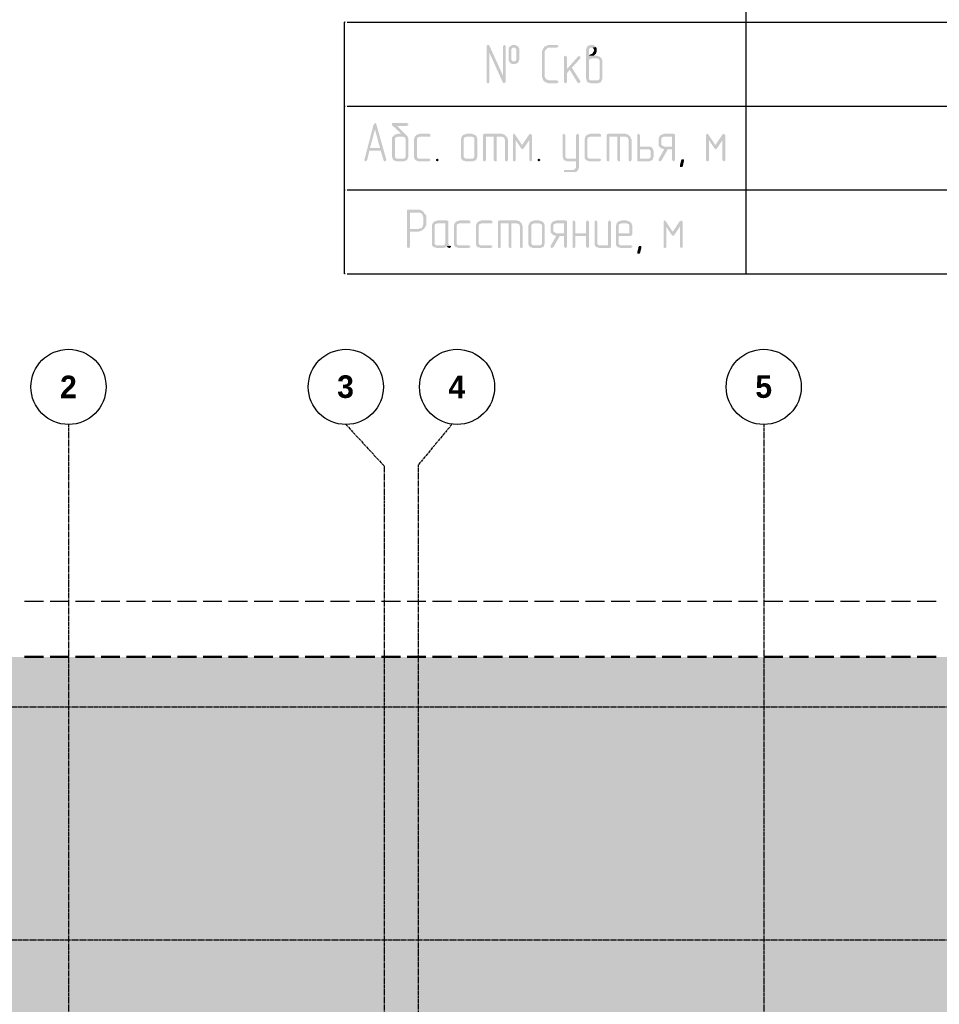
# Model space of a CAD drawing. Header units: millimetres. Extents: x -93479 to 1057970, y -66333 to 172656.
# Tile 150 of 256: x 266734 to 272215, y 15614 to 21484. Entities that reach past the tile are written whole.
import ezdxf

# ---------------------------------------------------------------- set-up
doc = ezdxf.new("R2010")
doc.units = ezdxf.units.MM
doc.linetypes.add('______5', pattern=[1100, 800, -100, 100, -100])
doc.linetypes.add('осевая', pattern=[50.8, 31.75, -6.35, 6.35, -6.35])
for name, color, linetype in [('PDF _Геометрия', 7, 'Continuous'), ('PDF _Полож. о картогр. знаках', 7, 'Continuous'), ('PDF _Сплошная заливка', 7, 'Continuous')]:
    doc.layers.add(name, color=color, linetype=linetype)
doc.layers.add('PDF _Примечания', color=7, linetype='Continuous', true_color=0xececec)
doc.layers.add('PDF _Фундамент глуб. заложения', color=7, linetype='Continuous', true_color=0x646464)
doc.layers.add('Оси', color=40, linetype='______5', lineweight=18)
doc.styles.add('MtXpl_Century Gothic', font='GOTHICB.TTF', dxfattribs={"height": 0.2})

# ---------------------------------------------------------------- blocks, each defined once
blk = doc.blocks.new('геология 4')
at = {"layer": 'PDF _Сплошная заливка', "transparency": 33554559}
for points in [[(86.0684, -22.5144), (86.0651, -22.5161), (86.0651, -22.5178), (86.0717, -22.5328), (86.1034, -22.6028), (86.1051, -22.6044), (86.1067, -22.6044), (86.1084, -22.6028), (86.1101, -22.6011), (86.1034, -22.5861), (86.0717, -22.5161), (86.0701, -22.5144)], [(86.0651, -22.5178), (86.0651, -22.6028), (86.0684, -22.6044), (86.0701, -22.6044), (86.0717, -22.6011), (86.0717, -22.5328)], [(86.1067, -22.5144), (86.1051, -22.5161), (86.1034, -22.5178), (86.1034, -22.5861), (86.1101, -22.6011), (86.1101, -22.5178), (86.1084, -22.5161), (86.1084, -22.5144)], [(86.1284, -22.5144), (86.1267, -22.5144), (86.1234, -22.5161), (86.1217, -22.5161), (86.1201, -22.5178), (86.1184, -22.5194), (86.1167, -22.5211), (86.1167, -22.5511), (86.1184, -22.5544), (86.1284, -22.5528), (86.1267, -22.5528), (86.1251, -22.5511), (86.1234, -22.5494), (86.1234, -22.5461), (86.1234, -22.5244), (86.1251, -22.5228), (86.1267, -22.5211), (86.1284, -22.5211), (86.1401, -22.5194), (86.1384, -22.5178), (86.1351, -22.5161), (86.1334, -22.5144), (86.1317, -22.5144)], [(86.1401, -22.5194), (86.1284, -22.5211), (86.1317, -22.5211), (86.1334, -22.5228), (86.1351, -22.5244), (86.1351, -22.5278), (86.1351, -22.5494), (86.1334, -22.5511), (86.1317, -22.5528), (86.1284, -22.5528), (86.1184, -22.5544), (86.1201, -22.5561), (86.1217, -22.5578), (86.1251, -22.5594), (86.1317, -22.5594), (86.1351, -22.5578), (86.1367, -22.5578), (86.1384, -22.5561), (86.1401, -22.5544), (86.1401, -22.5528), (86.1417, -22.5494), (86.1417, -22.5228)], [(86.2301, -22.5144), (86.2084, -22.5144), (86.2067, -22.5161), (86.2051, -22.5178), (86.2017, -22.5178), (86.2001, -22.5194), (86.1984, -22.5228), (86.1967, -22.5244), (86.1967, -22.5261), (86.1951, -22.5294), (86.1951, -22.5911), (86.1967, -22.5928), (86.1967, -22.5944), (86.1984, -22.5978), (86.2001, -22.5994), (86.2017, -22.6011), (86.2051, -22.6028), (86.2067, -22.6028), (86.2101, -22.6044), (86.2301, -22.6044), (86.2317, -22.6028), (86.2334, -22.6028), (86.2334, -22.5994), (86.2301, -22.5978), (86.2117, -22.5978), (86.2084, -22.5961), (86.2067, -22.5961), (86.2051, -22.5944), (86.2034, -22.5928), (86.2017, -22.5894), (86.2017, -22.5294), (86.2034, -22.5261), (86.2051, -22.5244), (86.2067, -22.5228), (86.2084, -22.5211), (86.2301, -22.5211), (86.2317, -22.5194), (86.2334, -22.5194), (86.2334, -22.5161)], [(86.3117, -22.5144), (86.3084, -22.5144), (86.3051, -22.5161), (86.3034, -22.5161), (86.3017, -22.5178), (86.3001, -22.5194), (86.3001, -22.5211), (86.2984, -22.5244), (86.2984, -22.5944), (86.3001, -22.5961), (86.3001, -22.5994), (86.3017, -22.6011), (86.3034, -22.6028), (86.3067, -22.6028), (86.3084, -22.6044), (86.3267, -22.6044), (86.3284, -22.6028), (86.3317, -22.6028), (86.3334, -22.6011), (86.3351, -22.5978), (86.3084, -22.5978), (86.3067, -22.5961), (86.3051, -22.5944), (86.3051, -22.5511), (86.3067, -22.5478), (86.3084, -22.5478), (86.3117, -22.5461), (86.3351, -22.5461), (86.3334, -22.5444), (86.3317, -22.5428), (86.3284, -22.5411), (86.3267, -22.5411), (86.3234, -22.5394), (86.3051, -22.5394), (86.3051, -22.5244), (86.3067, -22.5228), (86.3084, -22.5211), (86.3117, -22.5211), (86.3217, -22.5194), (86.3201, -22.5178), (86.3184, -22.5161), (86.3151, -22.5144), (86.3134, -22.5144)], [(86.3217, -22.5194), (86.3117, -22.5211), (86.3134, -22.5211), (86.3151, -22.5228), (86.3167, -22.5244), (86.3167, -22.5278), (86.3167, -22.5294), (86.3151, -22.5311), (86.3151, -22.5328), (86.3134, -22.5344), (86.3117, -22.5361), (86.3101, -22.5361), (86.3067, -22.5378), (86.3051, -22.5394), (86.3167, -22.5394), (86.3184, -22.5378), (86.3201, -22.5361), (86.3217, -22.5361), (86.3217, -22.5328), (86.3234, -22.5311), (86.3234, -22.5228)], [(86.2501, -22.5394), (86.2467, -22.5411), (86.2467, -22.5428), (86.2467, -22.6028), (86.2484, -22.6028), (86.2501, -22.6044), (86.2517, -22.6044), (86.2534, -22.6011), (86.2534, -22.5811), (86.2601, -22.5728), (86.2534, -22.5711), (86.2534, -22.5428), (86.2517, -22.5411)], [(86.2817, -22.5411), (86.2801, -22.5411), (86.2534, -22.5711), (86.2601, -22.5728), (86.2784, -22.6028), (86.2817, -22.6044), (86.2834, -22.6028), (86.2851, -22.6011), (86.2851, -22.5994), (86.2651, -22.5678), (86.2851, -22.5461), (86.2851, -22.5411)], [(86.3351, -22.5461), (86.3234, -22.5461), (86.3267, -22.5478), (86.3284, -22.5478), (86.3301, -22.5511), (86.3301, -22.5944), (86.3284, -22.5961), (86.3267, -22.5978), (86.3117, -22.5978), (86.3351, -22.5978), (86.3351, -22.5961), (86.3367, -22.5944), (86.3367, -22.5511), (86.3351, -22.5478)], [(85.8001, -22.7011), (85.7784, -22.7844), (85.7784, -22.7861), (85.7817, -22.7878), (85.7834, -22.7861), (85.7851, -22.7844), (85.7901, -22.7628), (85.8167, -22.7628), (85.7917, -22.7561), (85.8034, -22.7128)], [(85.8034, -22.6978), (85.8017, -22.6994), (85.8001, -22.7011), (85.8034, -22.7128), (85.8151, -22.7561), (85.7917, -22.7561), (85.8167, -22.7628), (85.8234, -22.7844), (85.8251, -22.7878), (85.8267, -22.7878), (85.8284, -22.7861), (85.8301, -22.7844), (85.8067, -22.7011), (85.8051, -22.6978)], [(85.8784, -22.6978), (85.8434, -22.6978), (85.8434, -22.7028), (85.8651, -22.7228), (85.8567, -22.7228), (85.8534, -22.7244), (85.8517, -22.7244), (85.8484, -22.7261), (85.8467, -22.7278), (85.8451, -22.7294), (85.8434, -22.7311), (85.8434, -22.7778), (85.8451, -22.7794), (85.8451, -22.7828), (85.8467, -22.7844), (85.8484, -22.7861), (85.8517, -22.7861), (85.8534, -22.7878), (85.8717, -22.7878), (85.8734, -22.7861), (85.8767, -22.7861), (85.8784, -22.7844), (85.8801, -22.7811), (85.8534, -22.7811), (85.8517, -22.7794), (85.8501, -22.7778), (85.8501, -22.7344), (85.8517, -22.7311), (85.8534, -22.7311), (85.8567, -22.7294), (85.8801, -22.7294), (85.8784, -22.7278), (85.8551, -22.7044), (85.8784, -22.7044), (85.8801, -22.7028), (85.8817, -22.7028), (85.8817, -22.6994)], [(85.9301, -22.7228), (85.9084, -22.7228), (85.9051, -22.7244), (85.9034, -22.7244), (85.9001, -22.7261), (85.8984, -22.7278), (85.8967, -22.7294), (85.8967, -22.7311), (85.8951, -22.7344), (85.8951, -22.7794), (85.8967, -22.7828), (85.8984, -22.7844), (85.9001, -22.7861), (85.9034, -22.7861), (85.9051, -22.7878), (85.9301, -22.7878), (85.9317, -22.7861), (85.9334, -22.7861), (85.9334, -22.7828), (85.9301, -22.7811), (85.9051, -22.7811), (85.9034, -22.7794), (85.9017, -22.7778), (85.9017, -22.7344), (85.9034, -22.7311), (85.9051, -22.7311), (85.9084, -22.7294), (85.9334, -22.7294), (85.9334, -22.7244)], [(86.0301, -22.7228), (86.0184, -22.7228), (86.0151, -22.7244), (86.0134, -22.7244), (86.0101, -22.7261), (86.0084, -22.7278), (86.0067, -22.7294), (86.0301, -22.7294), (86.0334, -22.7311), (86.0351, -22.7311), (86.0367, -22.7344), (86.0367, -22.7778), (86.0351, -22.7794), (86.0334, -22.7811), (86.0184, -22.7811), (86.0417, -22.7828), (86.0417, -22.7794), (86.0434, -22.7778), (86.0434, -22.7344), (86.0417, -22.7311), (86.0417, -22.7294), (86.0401, -22.7278), (86.0384, -22.7261), (86.0351, -22.7244), (86.0334, -22.7244)], [(86.1017, -22.7228), (86.0601, -22.7228), (86.0567, -22.7244), (86.0567, -22.7261), (86.0567, -22.7861), (86.0601, -22.7878), (86.0617, -22.7878), (86.0634, -22.7844), (86.0634, -22.7294), (86.1117, -22.7294), (86.1101, -22.7278), (86.1084, -22.7261), (86.1067, -22.7244), (86.1034, -22.7244)], [(86.1301, -22.7228), (86.1267, -22.7244), (86.1267, -22.7261), (86.1334, -22.7378), (86.1467, -22.7578), (86.1484, -22.7494), (86.1317, -22.7244)], [(86.1267, -22.7261), (86.1267, -22.7861), (86.1301, -22.7878), (86.1317, -22.7878), (86.1334, -22.7844), (86.1334, -22.7378)], [(86.1684, -22.7228), (86.1667, -22.7244), (86.1651, -22.7244), (86.1484, -22.7494), (86.1467, -22.7578), (86.1484, -22.7594), (86.1517, -22.7578), (86.1651, -22.7378), (86.1717, -22.7261), (86.1701, -22.7244)], [(86.1717, -22.7261), (86.1651, -22.7378), (86.1651, -22.7844), (86.1667, -22.7861), (86.1684, -22.7878), (86.1701, -22.7878), (86.1717, -22.7844)], [(86.2467, -22.7228), (86.2434, -22.7244), (86.2434, -22.7261), (86.2434, -22.7778), (86.2451, -22.7794), (86.2451, -22.7828), (86.2567, -22.7811), (86.2534, -22.7811), (86.2517, -22.7794), (86.2501, -22.7778), (86.2501, -22.7261), (86.2484, -22.7244)], [(86.2784, -22.7228), (86.2767, -22.7244), (86.2751, -22.7261), (86.2751, -22.7811), (86.2567, -22.7811), (86.2451, -22.7828), (86.2467, -22.7844), (86.2484, -22.7861), (86.2517, -22.7861), (86.2534, -22.7878), (86.2751, -22.7878), (86.2751, -22.8028), (86.2734, -22.8044), (86.2717, -22.8061), (86.2684, -22.8078), (86.2467, -22.8078), (86.2467, -22.8128), (86.2734, -22.8128), (86.2767, -22.8111), (86.2784, -22.8094), (86.2801, -22.8078), (86.2801, -22.8061), (86.2817, -22.8028), (86.2817, -22.7244), (86.2801, -22.7244)], [(86.3301, -22.7228), (86.3084, -22.7228), (86.3051, -22.7244), (86.3034, -22.7244), (86.3001, -22.7261), (86.2984, -22.7278), (86.2967, -22.7294), (86.2967, -22.7311), (86.2951, -22.7344), (86.2951, -22.7794), (86.2967, -22.7828), (86.2984, -22.7844), (86.3001, -22.7861), (86.3034, -22.7861), (86.3051, -22.7878), (86.3301, -22.7878), (86.3317, -22.7861), (86.3334, -22.7861), (86.3334, -22.7828), (86.3301, -22.7811), (86.3051, -22.7811), (86.3034, -22.7794), (86.3017, -22.7778), (86.3017, -22.7344), (86.3034, -22.7311), (86.3051, -22.7311), (86.3084, -22.7294), (86.3334, -22.7294), (86.3334, -22.7244)], [(86.3917, -22.7228), (86.3501, -22.7228), (86.3467, -22.7244), (86.3467, -22.7261), (86.3467, -22.7861), (86.3501, -22.7878), (86.3517, -22.7878), (86.3534, -22.7844), (86.3534, -22.7294), (86.4017, -22.7294), (86.4001, -22.7278), (86.3984, -22.7261), (86.3967, -22.7244), (86.3934, -22.7244)], [(86.4217, -22.7228), (86.4184, -22.7244), (86.4184, -22.7261), (86.4184, -22.7861), (86.4201, -22.7878), (86.4467, -22.7878), (86.4484, -22.7861), (86.4517, -22.7861), (86.4534, -22.7844), (86.4551, -22.7828), (86.4251, -22.7811), (86.4251, -22.7594), (86.4434, -22.7594), (86.4551, -22.7578), (86.4534, -22.7561), (86.4517, -22.7544), (86.4484, -22.7528), (86.4251, -22.7528), (86.4251, -22.7261), (86.4234, -22.7244)], [(86.5034, -22.7228), (86.4817, -22.7228), (86.4784, -22.7244), (86.4767, -22.7244), (86.4734, -22.7261), (86.4717, -22.7278), (86.4701, -22.7294), (86.5001, -22.7294), (86.5001, -22.7528), (86.4701, -22.7528), (86.4717, -22.7544), (86.4734, -22.7561), (86.4767, -22.7578), (86.4784, -22.7578), (86.4817, -22.7594), (86.5001, -22.7594), (86.5001, -22.7844), (86.5017, -22.7861), (86.5034, -22.7878), (86.5051, -22.7878), (86.5067, -22.7844), (86.5067, -22.7244)], [(86.5834, -22.7228), (86.5801, -22.7244), (86.5801, -22.7261), (86.5867, -22.7378), (86.6001, -22.7578), (86.6017, -22.7494), (86.5851, -22.7244)], [(86.5801, -22.7261), (86.5801, -22.7861), (86.5834, -22.7878), (86.5851, -22.7878), (86.5867, -22.7844), (86.5867, -22.7378)], [(86.6217, -22.7228), (86.6201, -22.7244), (86.6184, -22.7244), (86.6017, -22.7494), (86.6001, -22.7578), (86.6017, -22.7594), (86.6051, -22.7578), (86.6184, -22.7378), (86.6251, -22.7261), (86.6234, -22.7244)], [(86.6251, -22.7261), (86.6184, -22.7378), (86.6184, -22.7844), (86.6201, -22.7861), (86.6217, -22.7878), (86.6234, -22.7878), (86.6251, -22.7844)], [(85.8801, -22.7294), (85.8684, -22.7294), (85.8717, -22.7311), (85.8734, -22.7311), (85.8751, -22.7344), (85.8751, -22.7778), (85.8734, -22.7794), (85.8717, -22.7811), (85.8567, -22.7811), (85.8801, -22.7811), (85.8801, -22.7794), (85.8817, -22.7778), (85.8817, -22.7344), (85.8801, -22.7311)], [(86.0067, -22.7294), (86.0067, -22.7311), (86.0051, -22.7344), (86.0051, -22.7794), (86.0067, -22.7828), (86.0084, -22.7844), (86.0101, -22.7861), (86.0134, -22.7861), (86.0151, -22.7878), (86.0334, -22.7878), (86.0351, -22.7861), (86.0384, -22.7861), (86.0401, -22.7844), (86.0417, -22.7828), (86.0184, -22.7811), (86.0151, -22.7811), (86.0134, -22.7794), (86.0117, -22.7778), (86.0117, -22.7344), (86.0134, -22.7311), (86.0151, -22.7311), (86.0184, -22.7294), (86.0301, -22.7294)], [(86.0817, -22.7294), (86.0817, -22.7844), (86.0834, -22.7861), (86.0851, -22.7878), (86.0884, -22.7878), (86.0884, -22.7844), (86.0884, -22.7294), (86.1017, -22.7294)], [(86.1117, -22.7294), (86.0817, -22.7294), (86.1017, -22.7294), (86.1034, -22.7311), (86.1067, -22.7311), (86.1067, -22.7344), (86.1084, -22.7361), (86.1084, -22.7861), (86.1117, -22.7878), (86.1134, -22.7878), (86.1151, -22.7844), (86.1151, -22.7361), (86.1134, -22.7344), (86.1134, -22.7311)], [(86.3717, -22.7294), (86.3717, -22.7844), (86.3734, -22.7861), (86.3751, -22.7878), (86.3784, -22.7878), (86.3784, -22.7844), (86.3784, -22.7294), (86.3917, -22.7294)], [(86.4017, -22.7294), (86.3717, -22.7294), (86.3917, -22.7294), (86.3934, -22.7311), (86.3967, -22.7311), (86.3967, -22.7344), (86.3984, -22.7361), (86.3984, -22.7861), (86.4017, -22.7878), (86.4034, -22.7878), (86.4051, -22.7844), (86.4051, -22.7361), (86.4034, -22.7344), (86.4034, -22.7311)], [(86.4701, -22.7294), (86.4701, -22.7311), (86.4684, -22.7344), (86.4684, -22.7511), (86.4701, -22.7528), (86.4817, -22.7528), (86.4784, -22.7511), (86.4767, -22.7511), (86.4751, -22.7478), (86.4751, -22.7344), (86.4767, -22.7311), (86.4784, -22.7311), (86.4817, -22.7294), (86.5001, -22.7294)], [(86.4551, -22.7578), (86.4434, -22.7594), (86.4467, -22.7594), (86.4484, -22.7611), (86.4501, -22.7628), (86.4501, -22.7778), (86.4484, -22.7794), (86.4467, -22.7811), (86.4251, -22.7811), (86.4551, -22.7828), (86.4551, -22.7794), (86.4567, -22.7778), (86.4567, -22.7628), (86.4551, -22.7594)], [(86.4817, -22.7594), (86.4684, -22.7828), (86.4684, -22.7861), (86.4717, -22.7878), (86.4734, -22.7861), (86.4751, -22.7861), (86.4901, -22.7594), (86.5001, -22.7594)], [(85.9501, -22.7811), (85.9467, -22.7828), (85.9467, -22.7844), (85.9467, -22.7861), (85.9501, -22.7878), (85.9517, -22.7861), (85.9534, -22.7844), (85.9517, -22.7828)], [(86.1884, -22.7811), (86.1851, -22.7828), (86.1851, -22.7844), (86.1851, -22.7861), (86.1884, -22.7878), (86.1901, -22.7861), (86.1917, -22.7844), (86.1901, -22.7828)], [(86.5284, -22.7861), (86.5251, -22.7994), (86.5234, -22.8011), (86.5184, -22.8011), (86.5184, -22.7978), (86.5217, -22.7844), (86.5234, -22.7828), (86.5267, -22.7828), (86.5284, -22.7844)], [(85.9034, -22.9011), (85.8784, -22.9011), (85.8784, -22.9044), (85.8784, -22.9894), (85.8817, -22.9911), (85.8834, -22.9911), (85.8851, -22.9878), (85.8851, -22.9528), (85.9067, -22.9528), (85.9084, -22.9511), (85.9117, -22.9511), (85.9134, -22.9494), (85.9151, -22.9478), (85.9167, -22.9478), (85.8851, -22.9461), (85.8851, -22.9078), (85.9034, -22.9078), (85.9167, -22.9061), (85.9151, -22.9044), (85.9134, -22.9028), (85.9117, -22.9028), (85.9084, -22.9011), (85.9067, -22.9011)], [(85.9167, -22.9061), (85.9034, -22.9078), (85.9084, -22.9078), (85.9117, -22.9094), (85.9134, -22.9111), (85.9151, -22.9128), (85.9151, -22.9161), (85.9167, -22.9178), (85.9167, -22.9361), (85.9151, -22.9378), (85.9151, -22.9411), (85.9134, -22.9428), (85.9117, -22.9444), (85.9084, -22.9444), (85.9067, -22.9461), (85.8851, -22.9461), (85.9167, -22.9478), (85.9201, -22.9444), (85.9201, -22.9428), (85.9217, -22.9411), (85.9234, -22.9378), (85.9234, -22.9144), (85.9217, -22.9128), (85.9201, -22.9111), (85.9184, -22.9078)], [(85.9384, -22.9328), (85.9384, -22.9344), (85.9367, -22.9378), (85.9367, -22.9828), (85.9384, -22.9861), (85.9401, -22.9878), (85.9417, -22.9894), (85.9451, -22.9894), (85.9467, -22.9911), (85.9651, -22.9911), (85.9667, -22.9894), (85.9701, -22.9894), (85.9717, -22.9878), (85.9717, -22.9861), (85.9817, -22.9861), (85.9801, -22.9844), (85.9467, -22.9844), (85.9451, -22.9828), (85.9434, -22.9811), (85.9434, -22.9378), (85.9451, -22.9344), (85.9467, -22.9344), (85.9501, -22.9328), (85.9684, -22.9328)], [(85.9717, -22.9261), (85.9501, -22.9261), (85.9467, -22.9278), (85.9451, -22.9278), (85.9417, -22.9294), (85.9401, -22.9311), (85.9384, -22.9328), (85.9684, -22.9328), (85.9684, -22.9811), (85.9667, -22.9828), (85.9651, -22.9844), (85.9501, -22.9844), (85.9801, -22.9844), (85.9767, -22.9844), (85.9767, -22.9828), (85.9751, -22.9794), (85.9751, -22.9278)], [(86.0234, -22.9261), (86.0017, -22.9261), (85.9984, -22.9278), (85.9967, -22.9278), (85.9934, -22.9294), (85.9917, -22.9311), (85.9901, -22.9328), (85.9901, -22.9344), (85.9884, -22.9378), (85.9884, -22.9828), (85.9901, -22.9861), (85.9917, -22.9878), (85.9934, -22.9894), (85.9967, -22.9894), (85.9984, -22.9911), (86.0234, -22.9911), (86.0251, -22.9894), (86.0267, -22.9894), (86.0267, -22.9861), (86.0234, -22.9844), (85.9984, -22.9844), (85.9967, -22.9828), (85.9951, -22.9811), (85.9951, -22.9378), (85.9967, -22.9344), (85.9984, -22.9344), (86.0017, -22.9328), (86.0267, -22.9328), (86.0267, -22.9278)], [(86.0751, -22.9261), (86.0534, -22.9261), (86.0501, -22.9278), (86.0484, -22.9278), (86.0451, -22.9294), (86.0434, -22.9311), (86.0417, -22.9328), (86.0417, -22.9344), (86.0401, -22.9378), (86.0401, -22.9828), (86.0417, -22.9861), (86.0434, -22.9878), (86.0451, -22.9894), (86.0484, -22.9894), (86.0501, -22.9911), (86.0751, -22.9911), (86.0767, -22.9894), (86.0784, -22.9894), (86.0784, -22.9861), (86.0751, -22.9844), (86.0501, -22.9844), (86.0484, -22.9828), (86.0467, -22.9811), (86.0467, -22.9378), (86.0484, -22.9344), (86.0501, -22.9344), (86.0534, -22.9328), (86.0784, -22.9328), (86.0784, -22.9278)], [(86.1367, -22.9261), (86.0951, -22.9261), (86.0917, -22.9278), (86.0917, -22.9294), (86.0917, -22.9894), (86.0951, -22.9911), (86.0967, -22.9911), (86.0984, -22.9878), (86.0984, -22.9328), (86.1467, -22.9328), (86.1451, -22.9311), (86.1434, -22.9294), (86.1417, -22.9278), (86.1384, -22.9278)], [(86.1167, -22.9328), (86.1167, -22.9878), (86.1184, -22.9894), (86.1201, -22.9911), (86.1234, -22.9911), (86.1234, -22.9878), (86.1234, -22.9328), (86.1367, -22.9328)], [(86.1467, -22.9328), (86.1167, -22.9328), (86.1367, -22.9328), (86.1384, -22.9344), (86.1417, -22.9344), (86.1417, -22.9378), (86.1434, -22.9394), (86.1434, -22.9894), (86.1467, -22.9911), (86.1484, -22.9911), (86.1501, -22.9878), (86.1501, -22.9394), (86.1484, -22.9378), (86.1484, -22.9344)], [(86.1651, -22.9328), (86.1651, -22.9344), (86.1634, -22.9378), (86.1634, -22.9828), (86.1651, -22.9861), (86.1667, -22.9878), (86.1684, -22.9894), (86.1717, -22.9894), (86.1734, -22.9911), (86.1917, -22.9911), (86.1934, -22.9894), (86.1967, -22.9894), (86.1984, -22.9878), (86.2001, -22.9861), (86.1767, -22.9844), (86.1734, -22.9844), (86.1717, -22.9828), (86.1701, -22.9811), (86.1701, -22.9378), (86.1717, -22.9344), (86.1734, -22.9344), (86.1767, -22.9328), (86.1884, -22.9328)], [(86.1884, -22.9261), (86.1767, -22.9261), (86.1734, -22.9278), (86.1717, -22.9278), (86.1684, -22.9294), (86.1667, -22.9311), (86.1651, -22.9328), (86.1884, -22.9328), (86.1917, -22.9344), (86.1934, -22.9344), (86.1951, -22.9378), (86.1951, -22.9811), (86.1934, -22.9828), (86.1917, -22.9844), (86.1767, -22.9844), (86.2001, -22.9861), (86.2001, -22.9828), (86.2017, -22.9811), (86.2017, -22.9378), (86.2001, -22.9344), (86.2001, -22.9328), (86.1984, -22.9311), (86.1967, -22.9294), (86.1934, -22.9278), (86.1917, -22.9278)], [(86.2167, -22.9328), (86.2167, -22.9344), (86.2151, -22.9378), (86.2151, -22.9544), (86.2167, -22.9561), (86.2284, -22.9561), (86.2251, -22.9544), (86.2234, -22.9544), (86.2217, -22.9511), (86.2217, -22.9378), (86.2234, -22.9344), (86.2251, -22.9344), (86.2284, -22.9328), (86.2467, -22.9328)], [(86.2501, -22.9261), (86.2284, -22.9261), (86.2251, -22.9278), (86.2234, -22.9278), (86.2201, -22.9294), (86.2184, -22.9311), (86.2167, -22.9328), (86.2467, -22.9328), (86.2467, -22.9561), (86.2167, -22.9561), (86.2184, -22.9578), (86.2201, -22.9594), (86.2234, -22.9611), (86.2251, -22.9611), (86.2284, -22.9628), (86.2467, -22.9628), (86.2467, -22.9878), (86.2484, -22.9894), (86.2501, -22.9911), (86.2517, -22.9911), (86.2534, -22.9878), (86.2534, -22.9278)], [(86.2701, -22.9261), (86.2667, -22.9278), (86.2667, -22.9294), (86.2667, -22.9894), (86.2701, -22.9911), (86.2717, -22.9911), (86.2734, -22.9878), (86.2734, -22.9628), (86.2984, -22.9628), (86.2734, -22.9561), (86.2734, -22.9294), (86.2717, -22.9278)], [(86.3017, -22.9261), (86.3001, -22.9278), (86.2984, -22.9294), (86.2984, -22.9561), (86.2734, -22.9561), (86.2984, -22.9628), (86.2984, -22.9878), (86.3001, -22.9894), (86.3017, -22.9911), (86.3034, -22.9911), (86.3051, -22.9878), (86.3051, -22.9294), (86.3034, -22.9278)], [(86.3217, -22.9261), (86.3184, -22.9278), (86.3184, -22.9294), (86.3184, -22.9828), (86.3201, -22.9861), (86.3317, -22.9844), (86.3284, -22.9844), (86.3267, -22.9828), (86.3251, -22.9811), (86.3251, -22.9294), (86.3234, -22.9278)], [(86.3534, -22.9261), (86.3517, -22.9278), (86.3501, -22.9294), (86.3501, -22.9844), (86.3317, -22.9844), (86.3201, -22.9861), (86.3217, -22.9878), (86.3234, -22.9894), (86.3267, -22.9894), (86.3284, -22.9911), (86.3551, -22.9911), (86.3567, -22.9878), (86.3567, -22.9294), (86.3551, -22.9278)], [(86.3701, -22.9328), (86.3701, -22.9344), (86.3684, -22.9378), (86.3684, -22.9828), (86.3701, -22.9861), (86.3717, -22.9878), (86.3734, -22.9894), (86.3767, -22.9894), (86.3784, -22.9911), (86.4034, -22.9911), (86.4051, -22.9894), (86.4067, -22.9894), (86.4067, -22.9861), (86.4034, -22.9844), (86.3784, -22.9844), (86.3767, -22.9828), (86.3751, -22.9811), (86.3751, -22.9628), (86.4034, -22.9628), (86.4051, -22.9611), (86.4067, -22.9594), (86.3751, -22.9561), (86.3751, -22.9378), (86.3767, -22.9344), (86.3784, -22.9344), (86.3817, -22.9328), (86.3934, -22.9328)], [(86.3934, -22.9261), (86.3817, -22.9261), (86.3784, -22.9278), (86.3767, -22.9278), (86.3734, -22.9294), (86.3717, -22.9311), (86.3701, -22.9328), (86.3934, -22.9328), (86.3967, -22.9344), (86.3984, -22.9344), (86.4001, -22.9378), (86.4001, -22.9561), (86.3751, -22.9561), (86.4067, -22.9594), (86.4067, -22.9378), (86.4051, -22.9344), (86.4051, -22.9328), (86.4034, -22.9311), (86.4017, -22.9294), (86.3984, -22.9278), (86.3967, -22.9278)], [(86.4834, -22.9261), (86.4801, -22.9278), (86.4801, -22.9294), (86.4867, -22.9411), (86.5001, -22.9611), (86.5017, -22.9528), (86.4851, -22.9278)], [(86.4801, -22.9294), (86.4801, -22.9894), (86.4834, -22.9911), (86.4851, -22.9911), (86.4867, -22.9878), (86.4867, -22.9411)], [(86.5217, -22.9261), (86.5201, -22.9278), (86.5184, -22.9278), (86.5017, -22.9528), (86.5001, -22.9611), (86.5017, -22.9628), (86.5051, -22.9611), (86.5184, -22.9411), (86.5251, -22.9294), (86.5234, -22.9278)], [(86.5251, -22.9294), (86.5184, -22.9411), (86.5184, -22.9878), (86.5201, -22.9894), (86.5217, -22.9911), (86.5234, -22.9911), (86.5251, -22.9878)], [(86.2284, -22.9628), (86.2151, -22.9861), (86.2151, -22.9894), (86.2184, -22.9911), (86.2201, -22.9894), (86.2217, -22.9894), (86.2367, -22.9628), (86.2467, -22.9628)], [(85.9817, -22.9861), (85.9717, -22.9861), (85.9734, -22.9894), (85.9751, -22.9894), (85.9767, -22.9911), (85.9784, -22.9911), (85.9801, -22.9894), (85.9817, -22.9878)], [(86.4284, -22.9894), (86.4251, -23.0028), (86.4234, -23.0044), (86.4184, -23.0044), (86.4184, -23.0011), (86.4217, -22.9878), (86.4234, -22.9861), (86.4267, -22.9861), (86.4284, -22.9878)]]:
    blk.add_hatch(color=256, dxfattribs=at).paths.add_polyline_path(points)
at = {"layer": 'PDF _Геометрия', "lineweight": 25}
for points in [[(86.6734, -20.0461), (86.6734, -22.8411)], [(85.7334, -23.0511), (85.7317, -23.0511), (85.7317, -22.4611), (85.7334, -22.4611), (85.7317, -22.4611)], [(85.7384, -22.4611), (90.7784, -22.4611), (90.7801, -22.4611)], [(86.6334, -22.4611), (86.6351, -22.4611)], [(86.6734, -22.4611), (86.6734, -23.0511)], [(85.7317, -22.6578), (85.7334, -22.6578)], [(85.7384, -22.6578), (90.7784, -22.6578), (90.7801, -22.6578)], [(85.7317, -22.8544), (85.7334, -22.8544)], [(85.7384, -22.8544), (90.7784, -22.8544), (90.7801, -22.8544)], [(86.6734, -22.8544), (86.6751, -22.8544)], [(85.7384, -23.0511), (90.7784, -23.0511), (90.7801, -23.0511)]]:
    blk.add_lwpolyline(points, dxfattribs=at)
blk = doc.blocks.new('скважины')
at = {"layer": 'PDF _Полож. о картогр. знаках', "lineweight": 25}
for points in [[(7.4409, 15.379), (7.5197, 15.379)], [(7.5472, 15.379), (7.626, 15.379)], [(7.6535, 15.379), (7.7323, 15.379)], [(7.7598, 15.379), (7.8386, 15.379)], [(7.8661, 15.379), (7.9449, 15.379)], [(7.9724, 15.379), (8.0512, 15.379)], [(8.0787, 15.379), (8.1575, 15.379)], [(8.185, 15.379), (8.2638, 15.379)], [(8.2913, 15.379), (8.3701, 15.379)], [(8.3976, 15.379), (8.4764, 15.379)], [(8.5039, 15.379), (8.5827, 15.379)], [(8.6102, 15.379), (8.689, 15.379)], [(8.7165, 15.379), (8.7953, 15.379)], [(8.8228, 15.379), (8.9016, 15.379)], [(8.9291, 15.379), (9.0079, 15.379)], [(9.0354, 15.379), (9.1142, 15.379)], [(9.1417, 15.379), (9.2205, 15.379)], [(9.248, 15.379), (9.3268, 15.379)], [(9.3543, 15.379), (9.4331, 15.379)], [(9.4606, 15.379), (9.5394, 15.379)], [(9.5669, 15.379), (9.6457, 15.379)], [(9.6732, 15.379), (9.752, 15.379)], [(9.7795, 15.379), (9.8583, 15.379)], [(9.8858, 15.379), (9.9646, 15.379)], [(9.9921, 15.379), (10.0709, 15.379)], [(10.0984, 15.379), (10.1772, 15.379)], [(10.2047, 15.379), (10.2835, 15.379)], [(10.311, 15.379), (10.3898, 15.379)], [(10.4173, 15.379), (10.4961, 15.379)], [(10.5236, 15.379), (10.6024, 15.379)], [(10.6299, 15.379), (10.7087, 15.379)], [(10.7362, 15.379), (10.815, 15.379)], [(10.8425, 15.379), (10.9213, 15.379)], [(10.9488, 15.379), (11.0276, 15.379)], [(11.0551, 15.379), (11.1339, 15.379)], [(11.1614, 15.379), (11.2402, 15.379)]]:
    blk.add_lwpolyline(points, dxfattribs=at)
at = {"layer": 'PDF _Примечания', "color": 8, "lineweight": 35, "true_color": 0x777777, "transparency": 33554559}
blk.add_solid([(6.2144, 15.1472), (6.2144, 9.6669), (21.2696, 15.1472), (21.2696, 9.6669)], dxfattribs=at)
at = {"layer": 'PDF _Фундамент глуб. заложения', "lineweight": 50}
for points in [[(7.4409, 15.1472), (7.5197, 15.1472)], [(7.5472, 15.1472), (7.626, 15.1472)], [(7.6535, 15.1472), (7.7323, 15.1472)], [(7.7598, 15.1472), (7.8386, 15.1472)], [(7.8661, 15.1472), (7.9449, 15.1472)], [(7.9724, 15.1472), (8.0512, 15.1472)], [(8.0787, 15.1472), (8.1575, 15.1472)], [(8.185, 15.1472), (8.2638, 15.1472)], [(8.2913, 15.1472), (8.3701, 15.1472)], [(8.3976, 15.1472), (8.4764, 15.1472)], [(8.5039, 15.1472), (8.5827, 15.1472)], [(8.6102, 15.1472), (8.689, 15.1472)], [(8.7165, 15.1472), (8.7953, 15.1472)], [(8.8228, 15.1472), (8.9016, 15.1472)], [(8.9291, 15.1472), (9.0079, 15.1472)], [(9.0354, 15.1472), (9.1142, 15.1472)], [(9.1417, 15.1472), (9.2205, 15.1472)], [(9.248, 15.1472), (9.3268, 15.1472)], [(9.3543, 15.1472), (9.4331, 15.1472)], [(9.4606, 15.1472), (9.5394, 15.1472)], [(9.5669, 15.1472), (9.6457, 15.1472)], [(9.6732, 15.1472), (9.752, 15.1472)], [(9.7795, 15.1472), (9.8583, 15.1472)], [(9.8858, 15.1472), (9.9646, 15.1472)], [(9.9921, 15.1472), (10.0709, 15.1472)], [(10.0984, 15.1472), (10.1772, 15.1472)], [(10.2047, 15.1472), (10.2835, 15.1472)], [(10.311, 15.1472), (10.3898, 15.1472)], [(10.4173, 15.1472), (10.4961, 15.1472)], [(10.5236, 15.1472), (10.6024, 15.1472)], [(10.6299, 15.1472), (10.7087, 15.1472)], [(10.7362, 15.1472), (10.815, 15.1472)], [(10.8425, 15.1472), (10.9213, 15.1472)], [(10.9488, 15.1472), (11.0276, 15.1472)], [(11.0551, 15.1472), (11.1339, 15.1472)], [(11.1614, 15.1472), (11.2402, 15.1472)]]:
    blk.add_lwpolyline(points, dxfattribs=at)
blk = doc.blocks.new('оси')
at = {"color": 7, "linetype": 'ByBlock', "lineweight": -2}
for centre in [(8813, 651.4), (12503, 651.4), (13983, 651.4), (18063, 651.4)]:
    blk.add_circle(centre, 500, dxfattribs=at)
at = {"layer": 'Оси', "color": 7, "linetype": 'осевая', "lineweight": 25, "transparency": 33554687}
for p, q in [((8813.5, 151.4), (8813.5, -36280.2)), ((12503, 151.4), (13013.5, -402.7)), ((13913, 151.4), (13463.5, -390)), ((18063.5, 151.4), (18063.5, -36280.2)), ((13463.5, -390), (13463.5, -35834.5)), ((13013.5, -402.7), (13013.5, -35828.6)), ((-11815.1, -3606.9), (53620.6, -3606.9)), ((-11815.1, -6706.9), (53620.6, -6706.9))]:
    blk.add_line(p, q, dxfattribs=at)
at = {"layer": 'Оси', "color": 7, "lineweight": 25, "transparency": 33554687, "style": 'MtXpl_Century Gothic'}
for s, p in [('2', (8700.1, 501.4)), ('3', (12387.1, 505.2)), ('4', (13867.7, 501.4)), ('5', (17950.8, 505.2))]:
    blk.add_text(s, height=300, dxfattribs=at).set_placement(p)

msp = doc.modelspace()

# ---------------------------------------------------------------- block references
at = {"color": 7}
for name, p, xscale, yscale, zscale in [('геология 4', (50799.8, 78549.5), 2541.29606099, 2541.29606099, 2541.29606099), ('оси', (263076.5, 19003.1), 0.4480000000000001, 0.4480000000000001, 0.4480000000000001), ('скважины', (256122.1, -3975), 1430, 1430, 1430)]:
    msp.add_blockref(name, p, dxfattribs=dict(at, xscale=xscale, yscale=yscale, zscale=zscale))

doc.saveas('drawing.dxf')
